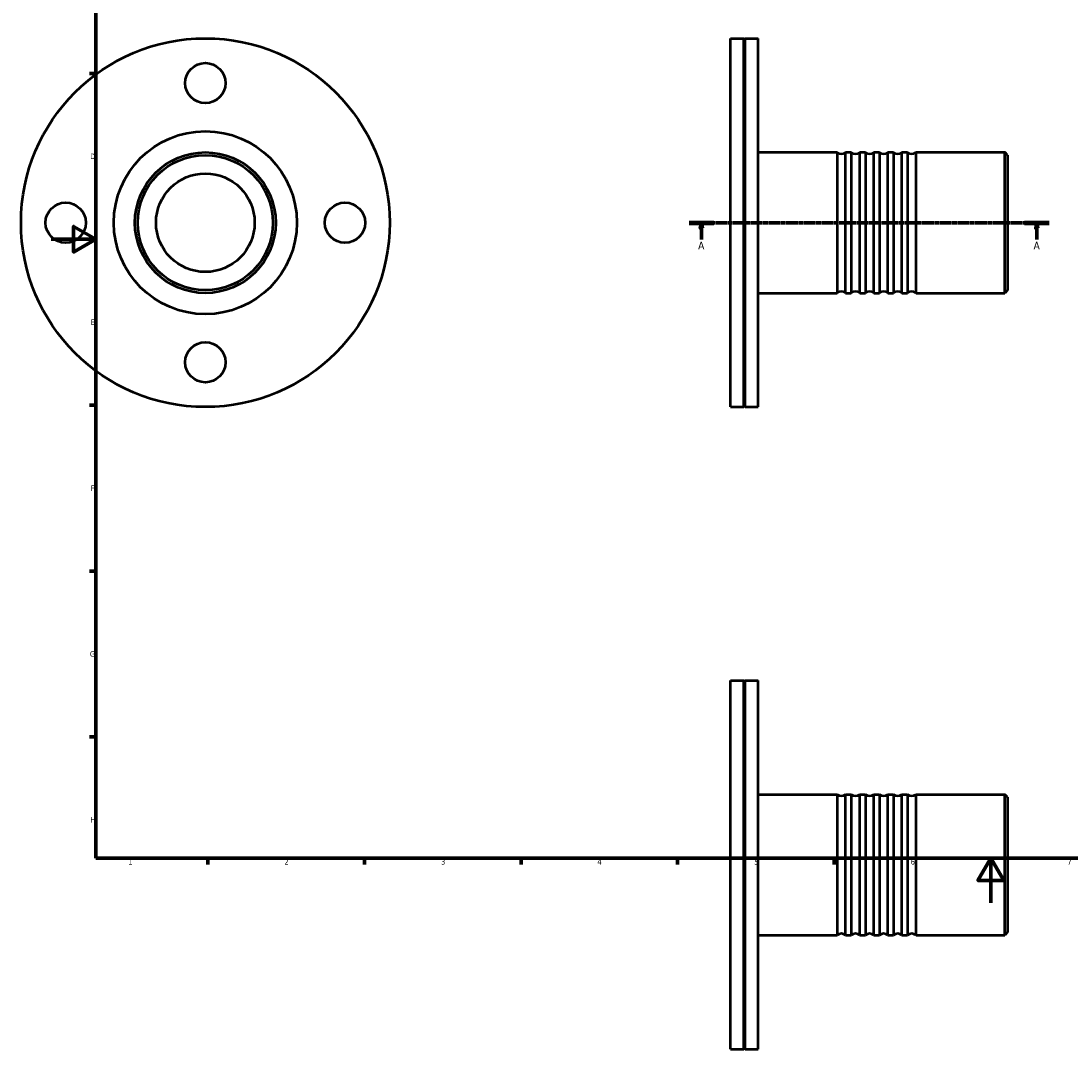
# Model space of a CAD drawing. Header units: millimetres. Extents: x -42 to 933, y -65 to 827.
# Tile 1 of 3: x -14 to 456, y -65 to 395. Entities that reach past the tile are written whole.
import ezdxf

# ---------------------------------------------------------------- set-up
doc = ezdxf.new("R2010")
doc.units = ezdxf.units.MM
doc.linetypes.add('CHAIN', pattern=[0.7087, 0.4724, -0.0591, 0.1181, -0.0591])
for name, color, linetype, lineweight in [('Border (ISO)', 7, 'Continuous', 70), ('Section Line (ISO)', 7, 'CHAIN', 70), ('Visible (ISO)', 7, 'Continuous', 50)]:
    doc.layers.add(name, color=color, linetype=linetype, lineweight=lineweight)
doc.styles.add('Label Text (ISO)', font='tahoma.ttf')
doc.styles.add('Note Text (ISO)', font='tahoma.ttf')

# ---------------------------------------------------------------- blocks, each defined once
blk = doc.blocks.new('Borders Default Border')
at = {"layer": 'Border (ISO)'}
for p, q in [((20, 371.25), (17.1, 371.25)), ((20, 222.75), (17.1, 222.75)), ((20, 148.5), (17.1, 148.5)), ((20, 74.25), (17.1, 74.25)), ((70.08, 20), (70.08, 17.1)), ((140.17, 20), (140.17, 17.1)), ((210.25, 20), (210.25, 17.1)), ((280.33, 20), (280.33, 17.1)), ((350.42, 20), (350.42, 17.1))]:
    blk.add_line(p, q, dxfattribs=at)
at = {"layer": 'Border (ISO)', "flags": 128}
for points in [[(20, 20), (20, 574), (821, 574), (821, 20), (20, 20)], [(0, 297), (20, 297), (10, 302.77), (10, 291.23), (20, 297)], [(420.5, 0), (420.5, 20), (414.73, 10), (426.27, 10), (420.5, 20)]]:
    blk.add_lwpolyline(points, dxfattribs=at)
at = {"layer": 'Border (ISO)', "color": 232, "true_color": 0xca0064, "char_height": 2.5, "attachment_point": 7, "style": 'Note Text (ISO)'}
for s, insert in [('D', (17.43, 332.88)), ('E', (17.64, 258.63)), ('F', (17.7, 184.38)), ('G', (17.31, 110.08)), ('H', (17.44, 35.88)), ('1', (34.48, 17.1)), ('2', (104.37, 17.1)), ('3', (174.43, 17.05)), ('4', (244.42, 17.1)), ('5', (314.64, 17.05)), ('6', (384.66, 17.05)), ('7', (454.77, 17.1))]:
    blk.add_mtext(s, dxfattribs=dict(at, insert=insert))
blk = doc.blocks.new('2dTransSection0')
at = {"layer": 'Section Line (ISO)', "linetype": 'CHAIN'}
blk.add_line((285.43, 304.43), (446.63, 304.43), dxfattribs=at)
at = {"layer": 'Section Line (ISO)', "linetype": 'Continuous', "lineweight": 140}
for p, q in [((285.43, 304.43), (296.51, 304.43)), ((435.55, 304.43), (446.63, 304.43))]:
    blk.add_line(p, q, dxfattribs=at)
at = {"layer": 'Section Line (ISO)', "linetype": 'Continuous'}
for p, q in [((290.97, 304.43), (290.47, 301.93)), ((290.47, 301.93), (291.47, 301.93)), ((290.97, 301.93), (290.97, 304.43)), ((291.47, 301.93), (290.97, 304.43)), ((290.97, 296.96), (290.97, 301.93)), ((441.09, 304.43), (440.59, 301.93)), ((440.59, 301.93), (441.59, 301.93)), ((441.09, 301.93), (441.09, 304.43)), ((441.59, 301.93), (441.09, 304.43)), ((441.09, 296.96), (441.09, 301.93))]:
    blk.add_line(p, q, dxfattribs=at)
at = {"layer": 'Section Line (ISO)', "linetype": 'Continuous', "flags": 128}
for points in [[(291.47, 301.93), (290.97, 304.43), (290.47, 301.93), (291.47, 301.93)], [(441.59, 301.93), (441.09, 304.43), (440.59, 301.93), (441.59, 301.93)]]:
    blk.add_lwpolyline(points, dxfattribs=at)
at = {"layer": 'Section Line (ISO)'}
for points in [[(291.47, 301.93), (290.97, 304.43), (290.47, 301.93), (291.47, 301.93)], [(441.59, 301.93), (441.09, 304.43), (440.59, 301.93), (441.59, 301.93)]]:
    blk.add_solid(points, dxfattribs=at)
at = {"layer": 'Section Line (ISO)', "char_height": 3.5, "attachment_point": 7, "style": 'Label Text (ISO)'}
for insert in [(289.48, 292.43), (439.6, 292.43)]:
    blk.add_mtext('A', dxfattribs=dict(at, insert=insert))

msp = doc.modelspace()

# ---------------------------------------------------------------- linework, layer by layer
at = {"layer": 'Visible (ISO)'}
for p, q in [((304.031, 221.927), (304.031, 386.927)), ((304.031, 386.927), (309.931, 386.927)), ((309.931, 221.927), (309.931, 386.927)), ((310.231, 386.627), (309.931, 386.927)), ((310.231, 386.627), (310.531, 386.927)), ((310.231, 222.227), (310.231, 386.627)), ((310.531, 221.927), (310.531, 386.927)), ((310.531, 386.927), (316.431, 386.927)), ((316.431, 221.927), (316.431, 386.927)), ((316.431, 335.927), (351.741, 335.927)), ((351.741, 335.927), (351.741, 272.927)), ((355.521, 272.927), (355.521, 335.927)), ((355.521, 335.927), (358.041, 335.927)), ((358.041, 335.927), (358.041, 272.927)), ((361.821, 272.927), (361.821, 335.927)), ((361.821, 335.927), (364.341, 335.927)), ((364.341, 335.927), (364.341, 272.927)), ((368.121, 272.927), (368.121, 335.927)), ((368.121, 335.927), (370.641, 335.927)), ((370.641, 335.927), (370.641, 272.927)), ((374.421, 272.927), (374.421, 335.927)), ((374.421, 335.927), (376.941, 335.927)), ((376.941, 335.927), (376.941, 272.927)), ((380.721, 272.927), (380.721, 335.927)), ((380.721, 335.927), (383.241, 335.927)), ((383.241, 335.927), (383.241, 272.927)), ((387.021, 272.927), (387.021, 335.927)), ((387.021, 335.927), (426.771, 335.927)), ((426.771, 272.927), (426.771, 335.927)), ((428.031, 334.667), (426.771, 335.927)), ((428.031, 334.667), (428.031, 274.187)), ((316.431, 272.927), (351.741, 272.927)), ((355.521, 272.927), (358.041, 272.927)), ((361.821, 272.927), (364.341, 272.927)), ((368.121, 272.927), (370.641, 272.927)), ((374.421, 272.927), (376.941, 272.927)), ((380.721, 272.927), (383.241, 272.927)), ((387.021, 272.927), (426.771, 272.927)), ((428.031, 274.187), (426.771, 272.927)), ((304.031, 221.927), (309.931, 221.927)), ((310.231, 222.227), (309.931, 221.927)), ((310.231, 222.227), (310.531, 221.927)), ((310.531, 221.927), (316.431, 221.927)), ((304.031, -65.471), (304.031, 99.529)), ((304.031, 99.529), (309.931, 99.529)), ((309.931, -65.471), (309.931, 99.529)), ((310.231, 99.229), (309.931, 99.529)), ((310.231, 99.229), (310.531, 99.529)), ((310.231, -65.171), (310.231, 99.229)), ((310.531, -65.471), (310.531, 99.529)), ((310.531, 99.529), (316.431, 99.529)), ((316.431, -65.471), (316.431, 99.529)), ((316.431, 48.529), (351.741, 48.529)), ((351.741, 48.529), (351.741, -14.471)), ((355.521, -14.471), (355.521, 48.529)), ((355.521, 48.529), (358.041, 48.529)), ((358.041, 48.529), (358.041, -14.471)), ((361.821, -14.471), (361.821, 48.529)), ((361.821, 48.529), (364.341, 48.529)), ((364.341, 48.529), (364.341, -14.471)), ((368.121, -14.471), (368.121, 48.529)), ((368.121, 48.529), (370.641, 48.529)), ((370.641, 48.529), (370.641, -14.471)), ((374.421, -14.471), (374.421, 48.529)), ((374.421, 48.529), (376.941, 48.529)), ((376.941, 48.529), (376.941, -14.471)), ((380.721, -14.471), (380.721, 48.529)), ((380.721, 48.529), (383.241, 48.529)), ((383.241, 48.529), (383.241, -14.471)), ((387.021, -14.471), (387.021, 48.529)), ((387.021, 48.529), (426.771, 48.529)), ((426.771, -14.471), (426.771, 48.529)), ((428.031, 47.269), (426.771, 48.529)), ((428.031, 47.269), (428.031, -13.211)), ((428.031, -13.211), (426.771, -14.471)), ((316.431, -14.471), (351.741, -14.471)), ((355.521, -14.471), (358.041, -14.471)), ((361.821, -14.471), (364.341, -14.471)), ((368.121, -14.471), (370.641, -14.471)), ((374.421, -14.471), (376.941, -14.471)), ((380.721, -14.471), (383.241, -14.471)), ((387.021, -14.471), (426.771, -14.471)), ((304.031, -65.471), (309.931, -65.471)), ((310.231, -65.171), (309.931, -65.471)), ((310.231, -65.171), (310.531, -65.471)), ((310.531, -65.471), (316.431, -65.471))]:
    msp.add_line(p, q, dxfattribs=at)
for centre, radius in [((68.959, 304.427), 82.5), ((68.959, 366.927), 9), ((68.959, 304.427), 40.95), ((68.959, 304.427), 31.5), ((68.959, 304.427), 30.24), ((68.959, 304.427), 22.05), ((6.459, 304.427), 9), ((131.459, 304.427), 9), ((68.959, 241.927), 9)]:
    msp.add_circle(centre, radius, dxfattribs=at)
for centre, start, end in [((353.631, 338.447), 233.1301, 306.8699), ((359.931, 338.447), 233.1301, 306.8699), ((366.231, 338.447), 233.1301, 306.8699), ((372.531, 338.447), 233.1301, 306.8699), ((378.831, 338.447), 233.1301, 306.8699), ((385.131, 338.447), 233.1301, 306.8699), ((353.631, 270.407), 53.1301, 126.8699), ((359.931, 270.407), 53.1301, 126.8699), ((366.231, 270.407), 53.1301, 126.8699), ((372.531, 270.407), 53.1301, 126.8699), ((378.831, 270.407), 53.1301, 126.8699), ((385.131, 270.407), 53.1301, 126.8699), ((353.631, 51.049), 233.1301, 306.8699), ((359.931, 51.049), 233.1301, 306.8699), ((366.231, 51.049), 233.1301, 306.8699), ((372.531, 51.049), 233.1301, 306.8699), ((378.831, 51.049), 233.1301, 306.8699), ((385.131, 51.049), 233.1301, 306.8699), ((353.631, -16.991), 53.1301, 126.8699), ((359.931, -16.991), 53.1301, 126.8699), ((366.231, -16.991), 53.1301, 126.8699), ((372.531, -16.991), 53.1301, 126.8699), ((378.831, -16.991), 53.1301, 126.8699), ((385.131, -16.991), 53.1301, 126.8699)]:
    msp.add_arc(centre, 3.15, start, end, dxfattribs=at)

# ---------------------------------------------------------------- block references
msp.add_blockref('Borders Default Border', (0, 0))
at = {"layer": 'Section Line (ISO)'}
msp.add_blockref('2dTransSection0', (0, 0), dxfattribs=at)

doc.saveas('drawing.dxf')
